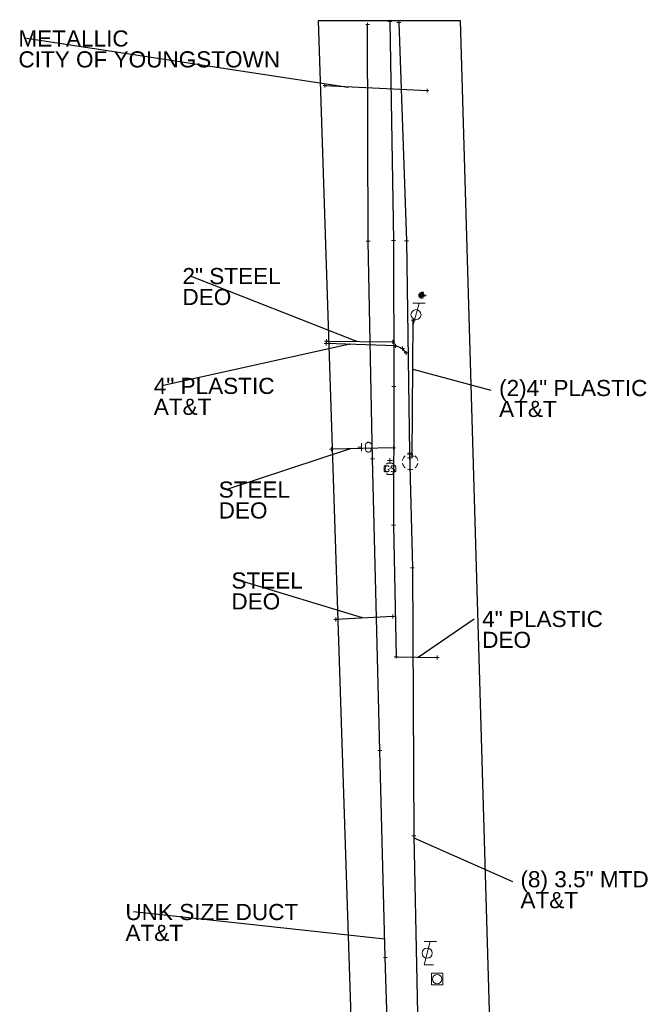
# Model space of a CAD drawing. Header units: feet. Extents: x 2474969 to 2485206, y 498780 to 500682.
# Tile 9 of 69: x 2475510 to 2475671, y 500303 to 500558. Entities that reach past the tile are written whole.
import ezdxf

# ---------------------------------------------------------------- set-up
doc = ezdxf.new("R2010")
doc.units = ezdxf.units.FT
doc.header["$MEASUREMENT"] = 0
for name, pattern in [('DGN Style 1', [0.063228, 0.000105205, -0.063123]), ('DGN Style 2', [0.017105, 0.010263, -0.006842]), ('DGN Style 4', [0.027369, 0.013684, -0.006842, 0, -0.006842]), ('DGN Style 5', [0.011974, 0.005132, -0.006842]), ('DGN Style 6', [6.093386, 0.003204, -1.281469, 2.242571, -1.281469, 0.003204, -1.281469]), ('DGN Style 7', [0.034211, 0.015395, -0.006842, 0.005132, -0.006842]), ('OhDOT_USTN2', [0.11, 0.069, -0.041])]:
    doc.linetypes.add(name, pattern=pattern)
for name, color, linetype in [('DR_X_Cells', 151, 'OhDOT_USTN2'), ('SG_X_Poles', 7, 'Continuous'), ('TX_X_10', 7, 'Continuous'), ('UT_X_Gas', 190, 'gasex'), ('UT_X_Gas_Cells', 190, 'Continuous'), ('UT_X_Misc_Cells', 7, 'Continuous'), ('UT_X_Telecom', 30, 'teleex'), ('UT_X_Telecom_Cells', 30, 'Continuous'), ('UT_X_Water', 133, 'waterex')]:
    doc.layers.add(name, color=color, linetype=linetype)
doc.layers.add('GK_Drainage_Nodes (Construction)', color=7, linetype='Continuous', lineweight=53)
doc.layers.add('UT_X_Gas_Cells (Construction)', color=2, linetype='Continuous', lineweight=0)
doc.layers.add('SV_X_Shot_Marker (Construction)', color=2, linetype='Continuous', lineweight=0, transparency=0.5)
doc.styles.get("Standard").update_dxf_attribs({"font": 'arial.ttf'})
doc.styles.add('Standard-Linetype-Ex', font='font30.shx')
doc.styles.add('Style-Arial', font='arial.ttf')
doc.linetypes.add('gasex', pattern='A,0.2,-0.1,0.2,-0.1,0.2,-0.1,0.2,-0.1,["G",Standard-Linetype-Ex,S=0.14,R=0,X=0,Y=-0.05],-0.25', length=1.45)
doc.linetypes.add('teleex', pattern='A,0.2,-0.1,0.2,-0.1,0.2,-0.1,0.2,-0.1,["T",Standard-Linetype-Ex,S=0.14,R=0,X=0,Y=-0.05],-0.2', length=1.4)
doc.linetypes.add('waterex', pattern='A,0.2,-0.1,0.2,-0.1,0.2,-0.1,0.2,-0.1,["W",Standard-Linetype-Ex,S=0.14,R=0,X=0,Y=-0.05],-0.2', length=1.4)
doc.dimstyles.get("Standard").update_dxf_attribs({"dimtxt": 0.18, "dimasz": 0.18, "dimexe": 0.18, "dimexo": 0.0625, "dimgap": 0.09, "dimtad": 0, "dimtih": 1, "dimtoh": 1, "dimdec": 4, "dimzin": 0, "dimdsep": 46, "dimtxsty": 'Standard', "dimcen": 0.09, "dimadec": 0, "dimazin": 0, "dimtfac": 1, "dimtdec": 4, "dimtofl": 0, "dimtmove": 0, "dimatfit": 3, "dimfxl": 1, "dimtolj": 1, "dimtzin": 0, "dimarcsym": 0})

# ---------------------------------------------------------------- blocks, each defined once
blk = doc.blocks.new('FDRN-X_6')
at = {"layer": 'DR_X_Cells', "color": 5, "linetype": 'Continuous', "lineweight": 0, "flags": 128}
blk.add_lwpolyline([(0.1, 0.4), (-0.18, 0.4), (-0.18, -0.4), (0.1, -0.4)], dxfattribs=at)
at = {"layer": 'DR_X_Cells', "color": 5, "linetype": 'Continuous', "lineweight": 0, "extrusion": (0, 0, -1)}
for centre, radius, start, end in [((0, 0), 0.7, 330.0184, 29.9816), ((0.15, 0), 0.474, 122.5148, 237.4852)]:
    blk.add_arc(centre, radius, start, end, dxfattribs=at)
at = {"layer": 'DR_X_Cells', "color": 5, "linetype": 'Continuous', "lineweight": 0}
for start, end in [(60.0184, 120.0157), (330.0184, 29.9816), (239.9843, 299.9816)]:
    blk.add_arc((0, 0), 0.7, start, end, dxfattribs=at)
at = {"layer": 'GK_Drainage_Nodes (Construction)', "color": 254, "linetype": 'DGN Style 6', "lineweight": 53}
blk.add_circle((0, 0), 0.7, dxfattribs=at)
at = {"layer": 'GK_Drainage_Nodes (Construction)', "color": 5, "linetype": 'DGN Style 7', "lineweight": 53}
blk.add_point((0, 0), dxfattribs=at)
at = {"layer": 'GK_Drainage_Nodes (Construction)', "color": 1, "linetype": 'DGN Style 5', "lineweight": 53}
blk.add_point((0, 0), dxfattribs=at)
at = {"layer": 'GK_Drainage_Nodes (Construction)', "color": 2, "linetype": 'DGN Style 4', "lineweight": 53}
blk.add_point((0, 0), dxfattribs=at)
at = {"layer": 'GK_Drainage_Nodes (Construction)', "color": 6, "linetype": 'DGN Style 1', "lineweight": 53}
blk.add_point((0, 0), dxfattribs=at)
at = {"layer": 'GK_Drainage_Nodes (Construction)', "color": 30, "linetype": 'DGN Style 2', "lineweight": 53}
blk.add_point((0, 0), dxfattribs=at)
blk = doc.blocks.new('TELP')
at = {"layer": 'UT_X_Telecom_Cells', "color": 30, "linetype": 'Continuous', "lineweight": 0}
for p, q in [((0.12, 0.15), (-0.04, 0.15)), ((0.04, 0.15), (-0.04, -0.15))]:
    blk.add_line(p, q, dxfattribs=at)
blk.add_circle((0, 0), 0.065, dxfattribs=at)
blk = doc.blocks.new('TMH')
at = {"layer": 'UT_X_Telecom_Cells', "color": 30, "linetype": 'Continuous', "lineweight": 0}
for p, q in [((-0.033, 0.05), (0.033, 0.05)), ((0, -0.05), (0, 0.05))]:
    blk.add_line(p, q, dxfattribs=at)
for start, end in [(130.0806, 170.0721), (70.0577, 110.1061), (10.0169, 50.0392), (190.0169, 230.0392), (250.0577, 290.0473), (310.0114, 350.0264)]:
    blk.add_arc((0, 0), 0.1, start, end, dxfattribs=at)
blk = doc.blocks.new('GSS_1')
at = {"layer": 'UT_X_Gas_Cells', "color": 34, "linetype": 'Continuous', "lineweight": 0}
for p, q in [((0, 0.074), (0, 0.138)), ((0.032, 0.106), (-0.032, 0.106))]:
    blk.add_line(p, q, dxfattribs=at)
at = {"layer": 'UT_X_Gas_Cells', "color": 34, "linetype": 'Continuous', "lineweight": 0, "flags": 128}
for points in [[(-0.059, 0.045), (-0.074, 0.03), (-0.074, -0.03), (-0.059, -0.045)], [(-0.013, 0.024), (-0.014, 0.027), (-0.015, 0.031), (-0.019, 0.034), (-0.023, 0.037), (-0.026, 0.039), (-0.029, 0.039), (-0.032, 0.04), (-0.04, 0.04), (-0.043, 0.039), (-0.045, 0.039), (-0.048, 0.037), (-0.053, 0.034), (-0.056, 0.029), (-0.058, 0.024), (-0.059, 0.017), (-0.06, 0.007), (-0.06, -0.006), (-0.06, -0.017), (-0.057, -0.025), (-0.053, -0.032), (-0.05, -0.035), (-0.046, -0.037), (-0.039, -0.04), (-0.032, -0.04), (-0.026, -0.039), (-0.023, -0.037), (-0.02, -0.036), (-0.018, -0.034), (-0.015, -0.03), (-0.013, -0.024), (-0.013, -0.009), (-0.026, -0.009)], [(0.045, 0.059), (0.03, 0.074), (-0.03, 0.074), (-0.045, 0.059)], [(0.057, 0.034), (0.056, 0.036), (0.054, 0.037), (0.048, 0.039), (0.041, 0.04), (0.036, 0.04), (0.034, 0.04), (0.026, 0.038), (0.019, 0.034), (0.015, 0.029), (0.014, 0.024), (0.014, 0.02), (0.015, 0.015), (0.02, 0.011), (0.054, -0.008), (0.058, -0.01), (0.059, -0.013), (0.06, -0.017), (0.06, -0.02), (0.06, -0.024), (0.059, -0.027), (0.058, -0.03), (0.056, -0.032), (0.055, -0.034), (0.053, -0.036), (0.051, -0.037), (0.049, -0.039), (0.047, -0.039), (0.041, -0.04), (0.032, -0.04), (0.027, -0.039), (0.019, -0.034), (0.014, -0.031)], [(0.059, -0.045), (0.074, -0.03), (0.074, 0.03), (0.059, 0.045)], [(-0.045, -0.059), (-0.03, -0.074), (0.03, -0.074), (0.045, -0.059)]]:
    blk.add_lwpolyline(points, dxfattribs=at)
at = {"layer": 'UT_X_Gas_Cells (Construction)', "color": 34, "linetype": 'Continuous', "lineweight": 13}
blk.add_point((0, 0), dxfattribs=at)
blk = doc.blocks.new('TLGT_1')
at = {"layer": 'UT_X_Misc_Cells', "color": 30, "linetype": 'Continuous', "lineweight": 0}
for p, q in [((0.12, 0.15), (-0.04, 0.15)), ((0.04, 0.15), (-0.04, -0.15)), ((0.08, -0.15), (-0.04, -0.15))]:
    blk.add_line(p, q, dxfattribs=at)
blk.add_circle((0, 0), 0.065, dxfattribs=at)
blk = doc.blocks.new('SPOLE_5')
at = {"layer": 'SG_X_Poles', "color": 7, "linetype": 'Continuous', "lineweight": 0}
blk.add_circle((0, 0), 0.06, dxfattribs=at)
blk.add_3dface([(-0.075, -0.075), (0.075, -0.075), (0.075, 0.075), (-0.075, 0.075)], dxfattribs=at)
blk = doc.blocks.new('SVPT_145')
at = {"layer": 'SV_X_Shot_Marker (Construction)', "transparency": 33554495}
for p, q in [((-0.025, 0), (0.025, 0)), ((0, 0.025), (0, -0.025))]:
    blk.add_line(p, q, dxfattribs=at)
blk.add_point((0, 0), dxfattribs=at)
blk = doc.blocks.new('SVPT_146')
at = {"layer": 'SV_X_Shot_Marker (Construction)', "transparency": 33554495}
for p, q in [((-0.025, 0), (0.025, 0)), ((0, 0.025), (0, -0.025))]:
    blk.add_line(p, q, dxfattribs=at)
blk.add_point((0, 0), dxfattribs=at)
blk = doc.blocks.new('SVPT_147')
at = {"layer": 'SV_X_Shot_Marker (Construction)', "transparency": 33554495}
for p, q in [((-0.025, 0), (0.025, 0)), ((0, 0.025), (0, -0.025))]:
    blk.add_line(p, q, dxfattribs=at)
blk.add_point((0, 0), dxfattribs=at)
blk = doc.blocks.new('SVPT_148')
at = {"layer": 'SV_X_Shot_Marker (Construction)', "transparency": 33554495}
for p, q in [((-0.025, 0), (0.025, 0)), ((0, 0.025), (0, -0.025))]:
    blk.add_line(p, q, dxfattribs=at)
blk.add_point((0, 0), dxfattribs=at)
blk = doc.blocks.new('SVPT_149')
at = {"layer": 'SV_X_Shot_Marker (Construction)', "transparency": 33554495}
for p, q in [((-0.025, 0), (0.025, 0)), ((0, 0.025), (0, -0.025))]:
    blk.add_line(p, q, dxfattribs=at)
blk.add_point((0, 0), dxfattribs=at)
blk = doc.blocks.new('SVPT_150')
at = {"layer": 'SV_X_Shot_Marker (Construction)', "transparency": 33554495}
for p, q in [((-0.025, 0), (0.025, 0)), ((0, 0.025), (0, -0.025))]:
    blk.add_line(p, q, dxfattribs=at)
blk.add_point((0, 0), dxfattribs=at)
blk = doc.blocks.new('SVPT_151')
at = {"layer": 'SV_X_Shot_Marker (Construction)', "transparency": 33554495}
for p, q in [((-0.025, 0), (0.025, 0)), ((0, 0.025), (0, -0.025))]:
    blk.add_line(p, q, dxfattribs=at)
blk.add_point((0, 0), dxfattribs=at)
blk = doc.blocks.new('SVPT_152')
at = {"layer": 'SV_X_Shot_Marker (Construction)', "transparency": 33554495}
for p, q in [((-0.025, 0), (0.025, 0)), ((0, 0.025), (0, -0.025))]:
    blk.add_line(p, q, dxfattribs=at)
blk.add_point((0, 0), dxfattribs=at)
blk = doc.blocks.new('SVPT_153')
at = {"layer": 'SV_X_Shot_Marker (Construction)', "transparency": 33554495}
for p, q in [((0, 0.025), (0, -0.025)), ((-0.025, 0), (0.025, 0))]:
    blk.add_line(p, q, dxfattribs=at)
blk.add_point((0, 0), dxfattribs=at)
blk = doc.blocks.new('SVPT_154')
at = {"layer": 'SV_X_Shot_Marker (Construction)', "transparency": 33554495}
for p, q in [((-0.025, 0), (0.025, 0)), ((0, 0.025), (0, -0.025))]:
    blk.add_line(p, q, dxfattribs=at)
blk.add_point((0, 0), dxfattribs=at)
blk = doc.blocks.new('SVPT_163')
at = {"layer": 'SV_X_Shot_Marker (Construction)', "transparency": 33554495}
for p, q in [((-0.025, 0), (0.025, 0)), ((0, 0.025), (0, -0.025))]:
    blk.add_line(p, q, dxfattribs=at)
blk.add_point((0, 0), dxfattribs=at)
blk = doc.blocks.new('SVPT_164')
at = {"layer": 'SV_X_Shot_Marker (Construction)', "transparency": 33554495}
for p, q in [((-0.025, 0), (0.025, 0)), ((0, 0.025), (0, -0.025))]:
    blk.add_line(p, q, dxfattribs=at)
blk.add_point((0, 0), dxfattribs=at)
blk = doc.blocks.new('SVPT_165')
at = {"layer": 'SV_X_Shot_Marker (Construction)', "transparency": 33554495}
for p, q in [((-0.025, 0), (0.025, 0)), ((0, 0.025), (0, -0.025))]:
    blk.add_line(p, q, dxfattribs=at)
blk.add_point((0, 0), dxfattribs=at)
blk = doc.blocks.new('SVPT_166')
at = {"layer": 'SV_X_Shot_Marker (Construction)', "transparency": 33554495}
for p, q in [((-0.025, 0), (0.025, 0)), ((0, 0.025), (0, -0.025))]:
    blk.add_line(p, q, dxfattribs=at)
blk.add_point((0, 0), dxfattribs=at)
blk = doc.blocks.new('SVPT_167')
at = {"layer": 'SV_X_Shot_Marker (Construction)', "transparency": 33554495}
for p, q in [((-0.025, 0), (0.025, 0)), ((0, 0.025), (0, -0.025))]:
    blk.add_line(p, q, dxfattribs=at)
blk.add_point((0, 0), dxfattribs=at)
blk = doc.blocks.new('SVPT_168')
at = {"layer": 'SV_X_Shot_Marker (Construction)', "transparency": 33554495}
for p, q in [((-0.025, 0), (0.025, 0)), ((0, 0.025), (0, -0.025))]:
    blk.add_line(p, q, dxfattribs=at)
blk.add_point((0, 0), dxfattribs=at)
blk = doc.blocks.new('SVPT_169')
at = {"layer": 'SV_X_Shot_Marker (Construction)', "transparency": 33554495}
for p, q in [((-0.025, 0), (0.025, 0)), ((0, 0.025), (0, -0.025))]:
    blk.add_line(p, q, dxfattribs=at)
blk.add_point((0, 0), dxfattribs=at)
blk = doc.blocks.new('SVPT_170')
at = {"layer": 'SV_X_Shot_Marker (Construction)', "transparency": 33554495}
for p, q in [((-0.025, 0), (0.025, 0)), ((0, 0.025), (0, -0.025))]:
    blk.add_line(p, q, dxfattribs=at)
blk.add_point((0, 0), dxfattribs=at)
blk = doc.blocks.new('SVPT_171')
at = {"layer": 'SV_X_Shot_Marker (Construction)', "transparency": 33554495}
for p, q in [((-0.025, 0), (0.025, 0)), ((0, 0.025), (0, -0.025))]:
    blk.add_line(p, q, dxfattribs=at)
blk.add_point((0, 0), dxfattribs=at)
blk = doc.blocks.new('SVPT_172')
at = {"layer": 'SV_X_Shot_Marker (Construction)', "transparency": 33554495}
for p, q in [((-0.025, 0), (0.025, 0)), ((0, 0.025), (0, -0.025))]:
    blk.add_line(p, q, dxfattribs=at)
blk.add_point((0, 0), dxfattribs=at)
blk = doc.blocks.new('SVPT_173')
at = {"layer": 'SV_X_Shot_Marker (Construction)', "transparency": 33554495}
for p, q in [((-0.025, 0), (0.025, 0)), ((0, 0.025), (0, -0.025))]:
    blk.add_line(p, q, dxfattribs=at)
blk.add_point((0, 0), dxfattribs=at)
blk = doc.blocks.new('SVPT_174')
at = {"layer": 'SV_X_Shot_Marker (Construction)', "transparency": 33554495}
for p, q in [((-0.025, 0), (0.025, 0)), ((0, 0.025), (0, -0.025))]:
    blk.add_line(p, q, dxfattribs=at)
blk.add_point((0, 0), dxfattribs=at)
blk = doc.blocks.new('SVPT_175')
at = {"layer": 'SV_X_Shot_Marker (Construction)', "transparency": 33554495}
for p, q in [((-0.025, 0), (0.025, 0)), ((0, 0.025), (0, -0.025))]:
    blk.add_line(p, q, dxfattribs=at)
blk.add_point((0, 0), dxfattribs=at)
blk = doc.blocks.new('SVPT_176')
at = {"layer": 'SV_X_Shot_Marker (Construction)', "transparency": 33554495}
for p, q in [((-0.025, 0), (0.025, 0)), ((0, 0.025), (0, -0.025))]:
    blk.add_line(p, q, dxfattribs=at)
blk.add_point((0, 0), dxfattribs=at)
blk = doc.blocks.new('SVPT_177')
at = {"layer": 'SV_X_Shot_Marker (Construction)', "transparency": 33554495}
for p, q in [((-0.025, 0), (0.025, 0)), ((0, 0.025), (0, -0.025))]:
    blk.add_line(p, q, dxfattribs=at)
blk.add_point((0, 0), dxfattribs=at)
blk = doc.blocks.new('SVPT_178')
at = {"layer": 'SV_X_Shot_Marker (Construction)', "transparency": 33554495}
for p, q in [((-0.025, 0), (0.025, 0)), ((0, 0.025), (0, -0.025))]:
    blk.add_line(p, q, dxfattribs=at)
blk.add_point((0, 0), dxfattribs=at)
blk = doc.blocks.new('SVPT_179')
at = {"layer": 'SV_X_Shot_Marker (Construction)', "transparency": 33554495}
for p, q in [((-0.025, 0), (0.025, 0)), ((0, 0.025), (0, -0.025))]:
    blk.add_line(p, q, dxfattribs=at)
blk.add_point((0, 0), dxfattribs=at)
blk = doc.blocks.new('SVPT_180')
at = {"layer": 'SV_X_Shot_Marker (Construction)', "transparency": 33554495}
for p, q in [((-0.025, 0), (0.025, 0)), ((0, 0.025), (0, -0.025))]:
    blk.add_line(p, q, dxfattribs=at)
blk.add_point((0, 0), dxfattribs=at)
blk = doc.blocks.new('GMRK_2')
at = {"layer": 'UT_X_Gas_Cells', "color": 34, "linetype": 'Continuous', "lineweight": 0}
for p, q in [((0, 0), (-0.048, 0)), ((0, -0.05), (0, 0.05))]:
    blk.add_line(p, q, dxfattribs=at)
at = {"layer": 'UT_X_Gas_Cells', "color": 34, "linetype": 'Continuous', "lineweight": 0, "flags": 128}
blk.add_lwpolyline([(0.124, 0.038), (0.123, 0.043), (0.12, 0.048), (0.115, 0.053), (0.108, 0.058), (0.103, 0.06), (0.099, 0.061), (0.093, 0.062), (0.082, 0.062), (0.077, 0.061), (0.074, 0.06), (0.07, 0.058), (0.062, 0.053), (0.057, 0.046), (0.054, 0.038), (0.052, 0.027), (0.05, 0.011), (0.05, -0.009), (0.051, -0.026), (0.055, -0.039), (0.061, -0.051), (0.066, -0.055), (0.072, -0.059), (0.082, -0.063), (0.093, -0.063), (0.104, -0.061), (0.108, -0.059), (0.112, -0.057), (0.116, -0.053), (0.12, -0.047), (0.124, -0.038), (0.124, -0.013), (0.103, -0.013)], dxfattribs=at)
blk = doc.blocks.new('SVPT_181')
at = {"layer": 'SV_X_Shot_Marker (Construction)', "transparency": 33554495}
for p, q in [((-0.025, 0), (0.025, 0)), ((0, 0.025), (0, -0.025))]:
    blk.add_line(p, q, dxfattribs=at)
blk.add_point((0, 0), dxfattribs=at)
blk = doc.blocks.new('SVPT_182')
at = {"layer": 'SV_X_Shot_Marker (Construction)', "transparency": 33554495}
for p, q in [((-0.025, 0), (0.025, 0)), ((0, 0.025), (0, -0.025))]:
    blk.add_line(p, q, dxfattribs=at)
blk.add_point((0, 0), dxfattribs=at)
blk = doc.blocks.new('TerminatorOpen_0.5')
at = {"color": 0, "linetype": 'ByBlock', "lineweight": -2}
for q in [(-1, 0.25), (-1, 0), (-1, -0.25)]:
    blk.add_line((0, 0), q, dxfattribs=at)

msp = doc.modelspace()

# ---------------------------------------------------------------- linework, layer by layer
at = {"layer": 'TX_X_10', "flags": 128}
msp.add_lwpolyline([(2475587.45, 500557.38), (2475624.04, 500557.38), (2475637.06, 500113.46), (2475626.87, 500083.4), (2475612.81, 500070.71), (2475538.4, 500069.88), (2475538.1, 500096.89), (2475586.08, 500097.42), (2475594.62, 500107.39), (2475601.8, 500121.32)], close=True, dxfattribs=at)
at = {"layer": 'UT_X_Gas', "extrusion": (-0.013872, 0.00015772, 0.999904)}
msp.add_line((2475589.52, 500474.61), (2475606.67, 500474.42), dxfattribs=at)
at = {"layer": 'UT_X_Gas', "extrusion": (0.052139, 0.001079, 0.998639)}
msp.add_line((2475606.86, 500447.04), (2475590.81, 500446.71), dxfattribs=at)
at = {"layer": 'UT_X_Gas', "extrusion": (0.002165, 0.00011557, 0.999998)}
msp.add_line((2475606.65, 500403.51), (2475591.91, 500402.73), dxfattribs=at)
at = {"layer": 'UT_X_Gas', "flags": 128}
msp.add_lwpolyline([(2475605.9, 500557.1), (2475606.86, 500500.54), (2475606.94, 500462.88), (2475606.85, 500427.08), (2475607.49, 500393.1), (2475618.11, 500392.88)], dxfattribs=at)
at = {"layer": 'UT_X_Telecom', "extrusion": (0.00021466, 0.033615, 0.999435)}
msp.add_line((2475611.68, 500444.91), (2475611.9, 500479.99), dxfattribs=at)
at = {"layer": 'UT_X_Telecom', "flags": 128}
for points in [[(2475555.05, 500080.51), (2475595.94, 500082.17), (2475606.77, 500092.21), (2475609.37, 500100.88), (2475609.24, 500107.95), (2475610.86, 500110.13), (2475611.01, 500142.36), (2475607.09, 500204.38), (2475606.06, 500272.15), (2475604.72, 500315.42), (2475603.33, 500368.85), (2475601.44, 500444.22), (2475600.3, 500500.41), (2475600.17, 500556.32)], [(2475608.2, 500556.87), (2475610.22, 500500.46), (2475610.95, 500445.7), (2475611.71, 500416.01), (2475612.1, 500346.87), (2475613.65, 500271.8), (2475614.21, 500223.08), (2475617.31, 500169.11), (2475618.81, 500132.56), (2475617.55, 500092.77)], [(2475610.13, 500471.54), (2475609.15, 500472.67), (2475607.32, 500473.37), (2475589.47, 500473.98)]]:
    msp.add_lwpolyline(points, dxfattribs=at)
at = {"layer": 'UT_X_Water', "extrusion": (-0.013348, 0.000677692, 0.999911)}
msp.add_line((2475589.14, 500540.61), (2475615.51, 500539.27), dxfattribs=at)

# ---------------------------------------------------------------- block references
at = {"layer": 'DR_X_Cells', "color": 5, "linetype": 'Continuous', "lineweight": 0}
msp.add_blockref('FDRN-X_6', (2475614.31, 500486.41, 1104.03), dxfattribs=at)
at = {"layer": 'SG_X_Poles', "color": 7, "linetype": 'Continuous', "lineweight": 0, "xscale": 20, "yscale": 20, "zscale": 20}
msp.add_blockref('SPOLE_5', (2475618.12, 500309.86, 1109.15), dxfattribs=at)
at = {"layer": 'SV_X_Shot_Marker (Construction)', "transparency": 33554495, "xscale": 20, "yscale": 20, "zscale": 20}
for name, p in [('SVPT_149', (2475600.17, 500556.32, 1102.12)), ('SVPT_171', (2475605.9, 500557.1, 1101.89)), ('SVPT_150', (2475608.2, 500556.87, 1101.85)), ('SVPT_181', (2475589.14, 500540.61, 1101.68)), ('SVPT_182', (2475615.51, 500539.27, 1102.04)), ('SVPT_148', (2475600.3, 500500.41, 1104.02)), ('SVPT_172', (2475606.86, 500500.54, 1104.04)), ('SVPT_151', (2475610.22, 500500.46, 1103.97)), ('SVPT_164', (2475611.9, 500479.99, 1104.19)), ('SVPT_169', (2475589.52, 500474.61, 1104.35)), ('SVPT_170', (2475606.67, 500474.42, 1104.59)), ('SVPT_168', (2475589.47, 500473.98, 1104.41)), ('SVPT_167', (2475607.32, 500473.37, 1104.68)), ('SVPT_166', (2475609.15, 500472.67, 1104.63)), ('SVPT_165', (2475610.13, 500471.54, 1104.6)), ('SVPT_173', (2475606.94, 500462.88, 1104.93)), ('SVPT_180', (2475590.81, 500446.71, 1106.01)), ('SVPT_179', (2475606.86, 500447.04, 1105.17)), ('SVPT_147', (2475601.44, 500444.22, 1105.6)), ('SVPT_152', (2475610.95, 500445.7, 1105.31)), ('SVPT_163', (2475611.68, 500444.91, 1105.37)), ('SVPT_174', (2475606.85, 500427.08, 1105.84)), ('SVPT_153', (2475611.71, 500416.01, 1106.21)), ('SVPT_177', (2475606.65, 500403.51, 1106.26)), ('SVPT_178', (2475591.91, 500402.73, 1106.29)), ('SVPT_175', (2475607.49, 500393.1, 1106.53)), ('SVPT_176', (2475618.11, 500392.88, 1106.34)), ('SVPT_146', (2475603.33, 500368.85, 1107.46)), ('SVPT_154', (2475612.1, 500346.87, 1108.01)), ('SVPT_145', (2475604.72, 500315.42, 1108.73))]:
    msp.add_blockref(name, p, dxfattribs=at)
at = {"layer": 'UT_X_Gas_Cells', "color": 34, "linetype": 'Continuous', "lineweight": 0, "xscale": 20, "yscale": 20, "zscale": 20}
msp.add_blockref('GMRK_2', (2475598.6, 500447.22, 1105.41), dxfattribs=at)
at = {"layer": 'UT_X_Gas_Cells', "color": 34, "linetype": 'Continuous', "lineweight": 13, "xscale": 20, "yscale": 20, "zscale": 20}
msp.add_blockref('GSS_1', (2475605.93, 500441.63, 1105.21), dxfattribs=at)
at = {"layer": 'UT_X_Misc_Cells', "color": 30, "linetype": 'Continuous', "lineweight": 0, "xscale": 20, "yscale": 20, "zscale": 20}
msp.add_blockref('TLGT_1', (2475615.54, 500316.56, 1108.65), dxfattribs=at)
at = {"layer": 'UT_X_Telecom_Cells', "color": 30, "linetype": 'Continuous', "lineweight": 0, "xscale": 20, "yscale": 20, "zscale": 20}
for name, p in [('TELP', (2475612.65, 500481.42, 1104.26)), ('TMH', (2475611.12, 500443.44, 1105.22))]:
    msp.add_blockref(name, p, dxfattribs=at)

# ---------------------------------------------------------------- texts
at = {"layer": 'Defpoints', "color": 7, "attachment_point": 1, "line_spacing_factor": 0.776524, "style": 'Style-Arial'}
for s, insert, char_height in [('METALLIC\\PCITY OF YOUNGSTOWN', (2475509.98, 500554.83), 4.1671), ('4" PLASTIC\\PAT&T', (2475544.94, 500465.12, 1104.5), 4.167)]:
    msp.add_mtext(s, dxfattribs=dict(at, insert=insert, char_height=char_height))
for s, insert, char_height, rotation in [('2" STEEL\\PDEO', (2475552.34, 500493.48, 1104.46), 4.167, 360), ('(2)4" PLASTIC\\PAT&T', (2475634.11, 500464.57, 1104.61), 4.1671, 0), ('4" PLASTIC\\PDEO', (2475629.74, 500404.94, 1106.42), 4.167, 360)]:
    msp.add_mtext(s, dxfattribs=dict(at, insert=insert, char_height=char_height, rotation=rotation))
at = {"layer": 'Defpoints', "color": 7, "linetype": 'Continuous', "attachment_point": 1, "line_spacing_factor": 0.776524, "style": 'Style-Arial'}
for s, insert, char_height, rotation in [('STEEL\\PDEO', (2475561.69, 500438.35, 1105.76), 4.167, 360), ('STEEL\\PDEO', (2475564.98, 500414.87, 1106.27), 4.167, 360), ('UNK SIZE DUCT\\PAT&T', (2475537.61, 500329.26, 1108.61), 4.1671, 0)]:
    msp.add_mtext(s, dxfattribs=dict(at, insert=insert, char_height=char_height, rotation=rotation))
at = {"layer": 'Defpoints', "color": 7, "linetype": 'Continuous', "insert": (2475639.63, 500337.73, 1108.03), "char_height": 4.1671, "attachment_point": 1, "line_spacing_factor": 0.776524, "style": 'Style-Arial'}
msp.add_mtext('(8) 3.5" MTD\\PAT&T', dxfattribs=at)

# ---------------------------------------------------------------- leaders
at = {"layer": 'Defpoints'}
for points in [[(2475595.16, 500540.08), (2475512.06, 500552.75)], [(2475597.4, 500474.52, 1104.46), (2475554.43, 500491.39, 1104.46)], [(2475595.58, 500473.77, 1104.5), (2475547.02, 500463.04, 1104.5)], [(2475611.82, 500467.36, 1104.61), (2475632.02, 500461.91, 1104.61)], [(2475595.69, 500446.81, 1105.76), (2475563.77, 500436.27, 1105.76)], [(2475598.87, 500403.1, 1106.27), (2475567.06, 500412.79, 1106.27)], [(2475613.22, 500392.98, 1106.42), (2475627.66, 500402.86, 1106.42)], [(2475612.12, 500346.32, 1108.03), (2475637.54, 500335.06, 1108.03)], [(2475604.59, 500320.13, 1108.61), (2475539.69, 500327.18, 1108.61)]]:
    msp.add_leader(points, dimstyle='Standard', override={"dimscale": 0, "dimtxt": 0.208348, "dimasz": 0.208348, "dimgap": 0.104174, "dimtad": 0, "dimtxsty": 'Style-Arial', "dimldrblk": 'TerminatorOpen_0.5'}, dxfattribs=at)

doc.saveas('drawing.dxf')
